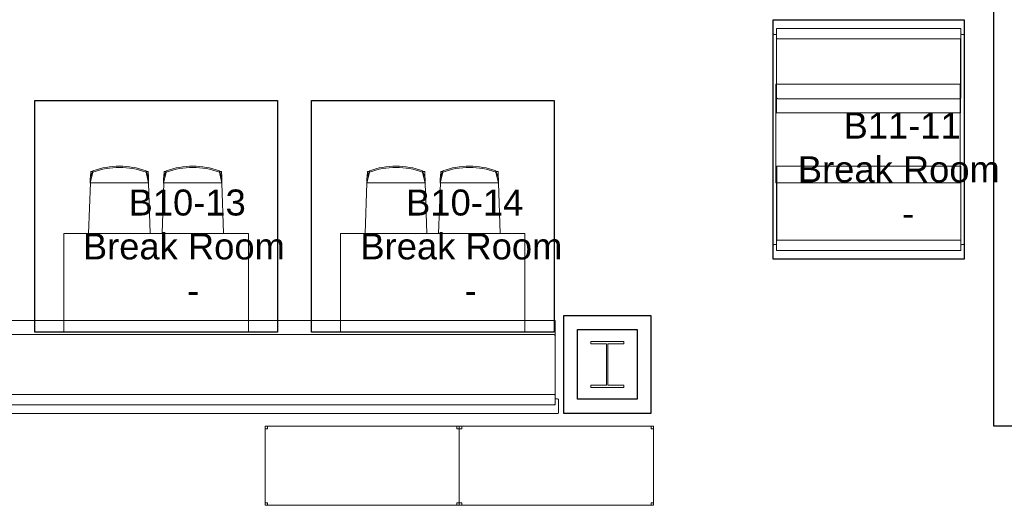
# Model space of a CAD drawing. Header units: inches. Extents: x -1 to 4727, y -3 to 1727.
# Tile 140 of 163: x 3444 to 3743, y 1419 to 1567. Entities that reach past the tile are written whole.
import ezdxf

# ---------------------------------------------------------------- set-up
doc = ezdxf.new("R2010")
doc.units = ezdxf.units.IN
doc.header["$LTSCALE"] = 42
doc.header["$MEASUREMENT"] = 0
doc.layers.get('0').update_dxf_attribs({"linetype": 'CONTINUOUS'})
for name, color, linetype in [('I-FURN', 8, 'CONTINUOUS'), ('I-FURN-CHAR', 9, 'CONTINUOUS'), ('I-WALL', 8, 'CONTINUOUS'), ('Room Names & IDs', 7, 'CONTINUOUS'), ('S-COLS', 7, 'CONTINUOUS'), ('triLabelLayer', 7, 'CONTINUOUS'), ('triSpaceLayer', 7, 'CONTINUOUS')]:
    doc.layers.add(name, color=color, linetype=linetype)
doc.styles.add('PDF Helvetica', font='Helvetica.ttf')
doc.styles.get("Standard").update_dxf_attribs({"font": 'romans.shx'})

# ---------------------------------------------------------------- blocks, each defined once
blk = doc.blocks.new('Chair - Armless 02 - blue-1571798-FURNITURE PLAN - FLOOR 09 - EAST')
at = {"lineweight": 9}
for p, q in [((-9.36, 6.45), (-8.83, -8.89)), ((8.83, -8.89), (9.36, 6.45)), ((-8.07, -12.15), (-8.86, -8.8)), ((-8.86, -10.37), (-8.86, -8.8)), ((8.83, -8.89), (-8.83, -8.89)), ((8.07, -12.15), (8.86, -8.8)), ((8.86, -8.8), (8.86, -10.37)), ((-8.86, -10.37), (-8.07, -12.57)), ((-8.71, -12.33), (-8.77, -10.63)), ((8.07, -12.57), (8.86, -10.37)), ((8.77, -10.63), (8.71, -12.33)), ((-8.16, -12.31), (-8.71, -12.33)), ((-8.07, -12.15), (-8.07, -12.57)), ((8.07, -12.57), (8.07, -12.15)), ((8.16, -12.31), (8.71, -12.33))]:
    blk.add_line(p, q, dxfattribs=at)
for radius, start, end in [(23.23, 249.6681, 290.3319), (23.62, 250.0216, 289.9784)]:
    blk.add_arc((0, 9.64), radius, start, end, dxfattribs=at)
blk = doc.blocks.new('Chair - Armless 02 - blue-1461891-FURNITURE PLAN - FLOOR 09 - EAST')
at = {"lineweight": 9}
for p, q in [((-8.07, 12.57), (-8.86, 10.37)), ((-8.86, 8.8), (-8.07, 12.15)), ((-8.77, 10.63), (-8.71, 12.33)), ((-8.71, 12.33), (-8.16, 12.31)), ((-8.07, 12.57), (-8.07, 12.15)), ((8.86, 10.37), (8.07, 12.57)), ((8.07, 12.15), (8.07, 12.57)), ((8.86, 8.8), (8.07, 12.15)), ((8.71, 12.33), (8.16, 12.31)), ((8.71, 12.33), (8.77, 10.63)), ((-8.86, 8.8), (-8.86, 10.37)), ((8.86, 10.37), (8.86, 8.8)), ((-8.83, 8.89), (-9.36, -6.45)), ((-8.83, 8.89), (8.83, 8.89)), ((9.36, -6.45), (8.83, 8.89))]:
    blk.add_line(p, q, dxfattribs=at)
for radius, start, end in [(23.62, 70.0216, 109.9784), (23.23, 69.6681, 110.3319)]:
    blk.add_arc((0, -9.64), radius, start, end, dxfattribs=at)
blk = doc.blocks.new('Furniture - Table - Cafe - WCI - Regency_Bistro booth table - 58_ W-4973129-FURNITURE PLAN - FLOOR 09 - EAST')
at = {"lineweight": 9}
for p, q in [((-25.13, 15), (30.87, 15)), ((-25.13, -15), (-25.13, 15)), ((30.87, 15), (-25.13, 15)), ((-25.13, 15), (-25.13, -15)), ((30.87, 15), (30.87, -15)), ((30.87, -15), (30.87, 15)), ((30.87, -15), (-25.13, -15)), ((-25.13, -15), (30.87, -15))]:
    blk.add_line(p, q, dxfattribs=at)
blk = doc.blocks.new('Furniture - Table - Cafe - WCI - Regency_Bistro booth table - 58_ W-4973118-FURNITURE PLAN - FLOOR 09 - EAST')
at = {"lineweight": 9}
for p, q in [((30.87, 15), (-25.13, 15)), ((-25.13, 15), (-25.13, -15)), ((30.87, 15), (-25.13, 15)), ((-25.13, 15), (-25.13, -15)), ((30.87, -15), (30.87, 15)), ((30.87, -15), (30.87, 15)), ((-25.13, -15), (30.87, -15)), ((-25.13, -15), (30.87, -15))]:
    blk.add_line(p, q, dxfattribs=at)
blk = doc.blocks.new('Banquette - Single - Upholstered Only-28in - 27_-6_-5322850-FURNITURE PLAN - FLOOR 09 - EAST')
at = {"lineweight": 9}
for p, q in [((-163.88, 4.27), (164, 4.27)), ((14.86, 4.27), (-13.14, 4.27)), ((98.86, 4.27), (70.86, 4.27)), ((164, 4.27), (154.86, 4.27)), ((164, 4.27), (164, -18.22)), ((164, -0.5), (164, 4.27)), ((163.63, 0), (-163.62, 0)), ((164, -0.37), (164, -0.45)), ((164, -0.5), (164, -0.54)), ((164, -0.57), (164, -0.5)), ((-163.88, -18.22), (163.85, -18.22)), ((164, -18.36), (164, -21.2)), ((164, -21.11), (164, -19.75)), ((164.25, -19.5), (164.75, -19.5)), ((165, -19.75), (165, -23.75)), ((163.83, -21.36), (-163.87, -21.36)), ((-163.75, -21.36), (163.75, -21.36)), ((164.75, -24), (-164.75, -24)), ((-160, -24), (158, -24))]:
    blk.add_line(p, q, dxfattribs=at)
at = {"lineweight": 9, "flags": 128}
for points in [[(163.63, 0), (163.64, 0), (163.65, 0), (163.67, 0), (163.68, 0), (163.7, -0.01), (163.71, -0.01), (163.73, -0.01), (163.74, -0.02), (163.76, -0.02), (163.77, -0.03), (163.78, -0.04), (163.8, -0.04), (163.81, -0.05), (163.82, -0.06), (163.84, -0.07), (163.85, -0.07), (163.86, -0.08), (163.87, -0.09), (163.88, -0.1), (163.89, -0.11), (163.9, -0.12), (163.91, -0.14), (163.92, -0.15), (163.93, -0.16), (163.94, -0.17), (163.95, -0.19), (163.96, -0.2), (163.96, -0.21), (163.97, -0.23), (163.97, -0.24), (163.98, -0.25), (163.98, -0.27), (163.99, -0.28), (163.99, -0.3), (163.99, -0.31), (164, -0.33), (164, -0.34), (164, -0.36), (164, -0.37), (164, -0.37)], [(164, -0.42), (164, -0.4), (164, -0.39), (164, -0.38), (164, -0.38), (164, -0.37)], [(164, -0.58), (164, -0.58), (164, -0.57), (164, -0.56), (164, -0.55), (164, -0.54), (164, -0.53), (164, -0.52), (164, -0.51), (164, -0.51), (164, -0.5), (164, -0.49), (164, -0.48), (164, -0.48), (164, -0.47), (164, -0.47), (164, -0.46), (164, -0.45), (164, -0.45), (164, -0.44), (164, -0.44), (164, -0.44), (164, -0.43), (164, -0.43), (164, -0.43), (164, -0.42), (164, -0.42), (164, -0.42)], [(164, -0.45), (164, -0.45), (164, -0.45), (164, -0.45), (164, -0.46), (164, -0.46), (164, -0.46), (164, -0.47), (164, -0.47), (164, -0.48), (164, -0.48), (164, -0.49), (164, -0.5)], [(164, -3.99), (164, -3.42), (164, -2.86), (164, -2.31), (164, -1.75), (164, -1.21), (164, -0.67), (164, -0.58)], [(164, -14.9), (164, -12.53), (164, -10.17), (164, -7.79), (164, -5.42), (164, -3.99)], [(164, -16.49), (164, -15.87), (164, -15.24), (164, -14.9)], [(164, -18.36), (164, -18.3), (164, -18.14), (164, -17.98), (164, -17.81), (164, -17.64), (164, -17.46), (164, -17.28), (164, -17.1), (164, -16.92), (164, -16.73), (164, -16.55), (164, -16.49)]]:
    blk.add_lwpolyline(points, dxfattribs=at)
at = {"lineweight": 9}
for centre, radius, start, end in [((163.85, -18.36), 0.145, 0, 90), ((164.25, -19.75), 0.25, 90, 180), ((164.75, -19.75), 0.25, 0, 90), ((163.75, -21.11), 0.25, 270, 0), ((163.83, -21.2), 0.168, 270, 0), ((164.75, -23.75), 0.25, 270, 0)]:
    blk.add_arc(centre, radius, start, end, dxfattribs=at)
blk = doc.blocks.new('Banquette - Single - Upholstered Only-28in - 4_-10_ Banquette-V262-FURNITURE PLAN - FLOOR 09 - EAST')
at = {"lineweight": 9}
for p, q in [((-27.88, 4.27), (28, 4.27)), ((-27.88, -18.22), (-27.88, 4.27)), ((28, 4.27), (27.75, 4.27)), ((28, 4.27), (28, -18.22)), ((28, -0.5), (28, 4.27)), ((28, -0.37), (28, -0.45)), ((28, -0.5), (28, -0.54)), ((28, -0.57), (28, -0.5)), ((-29, -23.75), (-29, -19.75)), ((-28.75, -19.5), (-28.25, -19.5)), ((-28, -21.23), (-28, -18.34)), ((-28, -19.75), (-28, -21.11)), ((-27.88, -18.22), (27.85, -18.22)), ((28, -18.36), (28, -21.2)), ((28, -21.11), (28, -19.75)), ((28.25, -19.5), (28.75, -19.5)), ((29, -19.75), (29, -23.75)), ((27.83, -21.36), (-27.87, -21.36)), ((-27.75, -21.36), (27.75, -21.36)), ((28.75, -24), (-28.75, -24)), ((-24, -24), (22, -24))]:
    blk.add_line(p, q, dxfattribs=at)
at = {"lineweight": 9, "flags": 128}
for points in [[(-28, -0.75), (-28, -1.12), (-28, -1.67), (-28, -2.22), (-28, -2.78), (-28, -3.34), (-28, -3.9), (-28, -3.99)], [(27.76, -0.02), (27.77, -0.03), (27.78, -0.04), (27.8, -0.04), (27.81, -0.05), (27.82, -0.06), (27.84, -0.07), (27.85, -0.07), (27.86, -0.08), (27.87, -0.09), (27.88, -0.1), (27.89, -0.11), (27.9, -0.12), (27.91, -0.14), (27.92, -0.15), (27.93, -0.16), (27.94, -0.17), (27.95, -0.19), (27.96, -0.2), (27.96, -0.21), (27.97, -0.23), (27.97, -0.24), (27.98, -0.25), (27.98, -0.27), (27.99, -0.28), (27.99, -0.3), (27.99, -0.31), (28, -0.33), (28, -0.34), (28, -0.36), (28, -0.37), (28, -0.37)], [(28, -0.42), (28, -0.4), (28, -0.39), (28, -0.38), (28, -0.38), (28, -0.37)], [(28, -0.58), (28, -0.58), (28, -0.57), (28, -0.56), (28, -0.55), (28, -0.54), (28, -0.53), (28, -0.52), (28, -0.51), (28, -0.51), (28, -0.5), (28, -0.49), (28, -0.48), (28, -0.48), (28, -0.47), (28, -0.47), (28, -0.46), (28, -0.45), (28, -0.45), (28, -0.44), (28, -0.44), (28, -0.44), (28, -0.43), (28, -0.43), (28, -0.43), (28, -0.42), (28, -0.42), (28, -0.42)], [(28, -0.45), (28, -0.45), (28, -0.45), (28, -0.45), (28, -0.46), (28, -0.46), (28, -0.46), (28, -0.47), (28, -0.47), (28, -0.48), (28, -0.48), (28, -0.49), (28, -0.5)], [(28, -3.99), (28, -3.42), (28, -2.86), (28, -2.31), (28, -1.75), (28, -1.21), (28, -0.67), (28, -0.58)], [(-28, -3.99), (-28, -6.35), (-28, -8.72), (-28, -11.1), (-28, -13.46), (-28, -14.9)], [(28, -14.9), (28, -12.53), (28, -10.17), (28, -7.79), (28, -5.42), (28, -3.99)], [(-28, -14.9), (-28, -15.52), (-28, -16.14), (-28, -16.49)], [(28, -16.49), (28, -15.87), (28, -15.24), (28, -14.9)], [(-28, -16.49), (-28, -16.67), (-28, -16.86), (-28, -17.04), (-28, -17.23), (-28, -17.41), (-28, -17.58), (-28, -17.75), (-28, -17.92), (-28, -18.09), (-28, -18.25), (-28, -18.34)], [(28, -18.36), (28, -18.3), (28, -18.14), (28, -17.98), (28, -17.81), (28, -17.64), (28, -17.46), (28, -17.28), (28, -17.1), (28, -16.92), (28, -16.73), (28, -16.55), (28, -16.49)]]:
    blk.add_lwpolyline(points, dxfattribs=at)
at = {"lineweight": 9}
for centre, radius, start, end in [((-28.75, -19.75), 0.25, 90, 180), ((-28.25, -19.75), 0.25, 360, 90), ((-27.88, -18.34), 0.12, 90, 180), ((27.85, -18.36), 0.145, 360, 90), ((28.25, -19.75), 0.25, 90, 180), ((28.75, -19.75), 0.25, 0, 90), ((-28.75, -23.75), 0.25, 180, 270), ((-27.75, -21.11), 0.25, 180, 270), ((-27.87, -21.23), 0.13, 180, 270), ((27.75, -21.11), 0.25, 270, 360), ((27.83, -21.2), 0.168, 270, 0), ((28.75, -23.75), 0.25, 270, 360)]:
    blk.add_arc(centre, radius, start, end, dxfattribs=at)
blk = doc.blocks.new('Furniture - Table - Cafe - WCI - Regency_Bistro booth table - CAFE TABLE - 56x30 DINING-HGT 2-4634879-FURNITURE PLAN - FLOOR 09 - EAST')
at = {"lineweight": 9}
for p, q in [((-25.13, 15), (30.87, 15)), ((-25.13, -15), (-25.13, 15)), ((30.87, 15), (-25.13, 15)), ((-25.13, 15), (-25.13, -15)), ((30.87, 15), (30.87, -15)), ((30.87, -15), (30.87, 15)), ((30.87, -15), (-25.13, -15)), ((-25.13, -15), (30.87, -15))]:
    blk.add_line(p, q, dxfattribs=at)
blk = doc.blocks.new('Shelving - Open - placeholder trash-7200707-FURNITURE PLAN - FLOOR 09 - EAST')
at = {"lineweight": 9}
for p, q in [((-31.14, -24.87), (-31.14, -0.87)), ((27.86, -0.87), (-31.14, -0.87)), ((-31.14, -0.87), (-31.14, -24.87)), ((-31.14, -1.62), (-30.39, -1.62)), ((-30.39, -1.62), (-30.39, -0.87)), ((27.11, -0.87), (27.11, -1.62)), ((27.11, -1.62), (27.86, -1.62)), ((27.86, -0.87), (27.86, -24.87)), ((27.86, -24.87), (27.86, -0.87)), ((-30.39, -24.12), (-31.14, -24.12)), ((27.86, -24.87), (-31.14, -24.87)), ((-31.14, -24.87), (27.86, -24.87)), ((-30.39, -24.87), (-30.39, -24.12)), ((27.11, -24.12), (27.11, -24.87)), ((27.86, -24.12), (27.11, -24.12))]:
    blk.add_line(p, q, dxfattribs=at)
blk = doc.blocks.new('Banquette - Single - Upholstered Only-28in - 4_-10_ Banquette-5308336-FURNITURE PLAN - FLOOR 09 - EAST')
at = {"lineweight": 9}
for p, q in [((28.75, 24), (-28.75, 24)), ((-24, 24), (22, 24)), ((-29, 23.75), (-29, 19.75)), ((-28, 21.23), (-28, 18.34)), ((-28, 19.75), (-28, 21.11)), ((27.83, 21.36), (-27.87, 21.36)), ((-27.75, 21.36), (27.75, 21.36)), ((28, 18.36), (28, 21.2)), ((28, 21.11), (28, 19.75)), ((29, 19.75), (29, 23.75)), ((-28.75, 19.5), (-28.25, 19.5)), ((-27.88, 18.22), (27.85, 18.22)), ((-27.88, 18.22), (-27.88, -4.27)), ((28, -4.27), (28, 18.22)), ((28.25, 19.5), (28.75, 19.5)), ((-28, 0.57), (-28, 0.5)), ((-28, 0.5), (-28, 0.54)), ((-28, 0.37), (-28, 0.45)), ((-27.88, 0.21), (-27.88, -4.27)), ((28, 0.5), (28, 0.57)), ((28, 0.54), (28, 0.5)), ((28, -0.19), (28, 0.5)), ((28, 0.45), (28, 0.37)), ((-27.63, 0), (27.62, 0)), ((-27.88, -4.27), (28, -4.27)), ((-27.88, -4.27), (-27.75, -4.27))]:
    blk.add_line(p, q, dxfattribs=at)
at = {"lineweight": 9, "flags": 128}
for points in [[(-28, 18.3), (-28, 18.14), (-28, 17.98), (-28, 17.81), (-28, 17.64), (-28, 17.46), (-28, 17.28), (-28, 17.1), (-28, 16.92), (-28, 16.73), (-28, 16.55), (-28, 16.49)], [(28, 16.49), (28, 16.67), (28, 16.86), (28, 17.04), (28, 17.23), (28, 17.41), (28, 17.58), (28, 17.75), (28, 17.92), (28, 18.09), (28, 18.25), (28, 18.36)], [(-28, 16.49), (-28, 15.87), (-28, 15.24), (-28, 14.9)], [(28, 14.9), (28, 15.52), (28, 16.14), (28, 16.49)], [(-28, 14.9), (-28, 12.53), (-28, 10.17), (-28, 7.79), (-28, 5.42), (-28, 3.99)], [(28, 3.99), (28, 6.35), (28, 8.72), (28, 11.1), (28, 13.46), (28, 14.9)], [(-28, 3.99), (-28, 3.42), (-28, 2.86), (-28, 2.31), (-28, 1.75), (-28, 1.21), (-28, 0.67), (-28, 0.58)], [(28, 0.58), (28, 1.12), (28, 1.67), (28, 2.22), (28, 2.78), (28, 3.34), (28, 3.9), (28, 3.99)], [(-28, 0.58), (-28, 0.58), (-28, 0.57), (-28, 0.56), (-28, 0.55), (-28, 0.54), (-28, 0.53), (-28, 0.52), (-28, 0.51), (-28, 0.51), (-28, 0.5), (-28, 0.49), (-28, 0.48), (-28, 0.48), (-28, 0.47), (-28, 0.47), (-28, 0.46), (-28, 0.45), (-28, 0.45), (-28, 0.44), (-28, 0.44), (-28, 0.44), (-28, 0.43), (-28, 0.43), (-28, 0.43), (-28, 0.42), (-28, 0.42), (-28, 0.42)], [(-28, 0.45), (-28, 0.45), (-28, 0.45), (-28, 0.45), (-28, 0.46), (-28, 0.46), (-28, 0.46), (-28, 0.47), (-28, 0.47), (-28, 0.48), (-28, 0.48), (-28, 0.49), (-28, 0.5)], [(-28, 0.42), (-28, 0.4), (-28, 0.39), (-28, 0.38), (-28, 0.38), (-28, 0.37)], [(-27.63, 0), (-27.64, 0), (-27.65, 0), (-27.67, 0), (-27.68, 0), (-27.7, 0.01), (-27.71, 0.01), (-27.73, 0.01), (-27.74, 0.02), (-27.76, 0.02), (-27.77, 0.03), (-27.78, 0.04), (-27.8, 0.04), (-27.81, 0.05), (-27.82, 0.06), (-27.84, 0.07), (-27.85, 0.07), (-27.86, 0.08), (-27.87, 0.09), (-27.88, 0.1), (-27.89, 0.11), (-27.9, 0.12), (-27.91, 0.14), (-27.92, 0.15), (-27.93, 0.16), (-27.94, 0.17), (-27.95, 0.19), (-27.96, 0.2), (-27.96, 0.21), (-27.97, 0.23), (-27.97, 0.24), (-27.98, 0.25), (-27.98, 0.27), (-27.99, 0.28), (-27.99, 0.3), (-27.99, 0.31), (-28, 0.33), (-28, 0.34), (-28, 0.36), (-28, 0.37), (-28, 0.37)], [(28, 0.37), (28, 0.36), (28, 0.35), (28, 0.33), (28, 0.32), (27.99, 0.3), (27.99, 0.29), (27.99, 0.27), (27.98, 0.26), (27.98, 0.24), (27.97, 0.23), (27.96, 0.22), (27.96, 0.2), (27.95, 0.19), (27.94, 0.18), (27.93, 0.16), (27.93, 0.15), (27.92, 0.14), (27.91, 0.13), (27.9, 0.12), (27.89, 0.11), (27.88, 0.1), (27.86, 0.09), (27.85, 0.08), (27.84, 0.07), (27.83, 0.06), (27.81, 0.05), (27.8, 0.04), (27.79, 0.04), (27.77, 0.03), (27.76, 0.03), (27.75, 0.02), (27.73, 0.02), (27.72, 0.01), (27.7, 0.01), (27.69, 0.01), (27.67, 0), (27.66, 0), (27.64, 0), (27.63, 0), (27.62, 0)], [(28, 0.42), (28, 0.42), (28, 0.42), (28, 0.43), (28, 0.43), (28, 0.43), (28, 0.44), (28, 0.44), (28, 0.45), (28, 0.45), (28, 0.46), (28, 0.46), (28, 0.47), (28, 0.47), (28, 0.48), (28, 0.49), (28, 0.49), (28, 0.5), (28, 0.51), (28, 0.52), (28, 0.53), (28, 0.53), (28, 0.54), (28, 0.55), (28, 0.56), (28, 0.57), (28, 0.58), (28, 0.58)], [(28, 0.5), (28, 0.49), (28, 0.49), (28, 0.48), (28, 0.47), (28, 0.47), (28, 0.46), (28, 0.46), (28, 0.46), (28, 0.45), (28, 0.45), (28, 0.45), (28, 0.45), (28, 0.45)], [(28, 0.37), (28, 0.38), (28, 0.38), (28, 0.4), (28, 0.41), (28, 0.42)]]:
    blk.add_lwpolyline(points, dxfattribs=at)
at = {"lineweight": 9}
for centre, radius, start, end in [((-28.75, 23.75), 0.25, 90, 180), ((28.75, 23.75), 0.25, 0, 90), ((-27.75, 21.11), 0.25, 90, 180), ((-27.87, 21.23), 0.13, 90, 180), ((27.75, 21.11), 0.25, 0, 90), ((27.83, 21.2), 0.168, 360, 90), ((-28.75, 19.75), 0.25, 180, 270), ((-28.25, 19.75), 0.25, 270, 0), ((-27.88, 18.34), 0.12, 180, 270), ((27.85, 18.36), 0.145, 270, 0), ((28.25, 19.75), 0.25, 180, 270), ((28.75, 19.75), 0.25, 270, 360)]:
    blk.add_arc(centre, radius, start, end, dxfattribs=at)
blk = doc.blocks.new('W-Wide Flange-Column - W12X50-2731372-FURNITURE PLAN - FLOOR 09 - EAST')
at = {"lineweight": 18}
for p, q in [((5, 7), (-5, 7)), ((-5, 7), (-5, 6.29)), ((-5, 6.29), (-0.22, 6.29)), ((-0.22, 6.29), (-0.22, -6.29)), ((0.22, -6.29), (0.22, 6.29)), ((0.22, 6.29), (5, 6.29)), ((5, 6.29), (5, 7)), ((-0.22, -6.29), (-5, -6.29)), ((-5, -6.29), (-5, -7)), ((-5, -7), (5, -7)), ((5, -6.29), (0.22, -6.29)), ((5, -7), (5, -6.29))]:
    blk.add_line(p, q, dxfattribs=at)
blk = doc.blocks.new('columns')
at = {"layer": 'S-COLS'}
blk.add_blockref('W-Wide Flange-Column - W12X50-2731372-FURNITURE PLAN - FLOOR 09 - EAST', (4089.63, 1042), dxfattribs=at)

msp = doc.modelspace()

# ---------------------------------------------------------------- linework, layer by layer
at = {"layer": 'I-WALL'}
for p, q in [((3608.7, 1476.81), (3608.7, 1447.19)), ((3635.32, 1476.81), (3608.7, 1476.81)), ((3635.32, 1447.19), (3635.32, 1476.81)), ((3612.95, 1451.44), (3612.95, 1472.56)), ((3612.95, 1472.56), (3631.07, 1472.56)), ((3631.07, 1472.56), (3631.07, 1451.44)), ((3631.07, 1451.44), (3612.95, 1451.44)), ((3608.7, 1447.19), (3635.32, 1447.19))]:
    msp.add_line(p, q, dxfattribs=at)
at = {"layer": 'triSpaceLayer'}
for points in [[(3739.38, 1690.44), (3966.37, 1690.44), (3966.37, 1443.19), (3739.38, 1443.19)], [(3672.42, 1566.75), (3730.42, 1566.75), (3730.42, 1493.94), (3672.42, 1493.94)], [(3448.17, 1542.2), (3521.83, 1542.2), (3521.83, 1471.81), (3448.17, 1471.81)], [(3532.17, 1542.2), (3605.83, 1542.2), (3605.83, 1471.81), (3532.17, 1471.81)]]:
    msp.add_lwpolyline(points, close=True, dxfattribs=at)

# ---------------------------------------------------------------- block references
at = {"layer": 'I-FURN', "xscale": -1}
msp.add_blockref('Banquette - Single - Upholstered Only-28in - 4_-10_ Banquette-5308336-FURNITURE PLAN - FLOOR 09 - EAST', (3701.42, 1542.75), dxfattribs=at)
at = {"layer": 'I-FURN'}
for name, p in [('Furniture - Table - Cafe - WCI - Regency_Bistro booth table - CAFE TABLE - 56x30 DINING-HGT 2-4634879-FURNITURE PLAN - FLOOR 09 - EAST', (3698.3, 1532.19)), ('Banquette - Single - Upholstered Only-28in - 4_-10_ Banquette-V262-FURNITURE PLAN - FLOOR 09 - EAST', (3701.42, 1517.94)), ('Furniture - Table - Cafe - WCI - Regency_Bistro booth table - 58_ W-4973118-FURNITURE PLAN - FLOOR 09 - EAST', (3566.13, 1486.81)), ('Banquette - Single - Upholstered Only-28in - 27_-6_-5322850-FURNITURE PLAN - FLOOR 09 - EAST', (3442.14, 1471.06))]:
    msp.add_blockref(name, p, dxfattribs=at)
at = {"layer": 'I-FURN', "rotation": 180}
for name, p in [('Furniture - Table - Cafe - WCI - Regency_Bistro booth table - 58_ W-4973129-FURNITURE PLAN - FLOOR 09 - EAST', (3487.87, 1486.81)), ('Shelving - Open - placeholder trash-7200707-FURNITURE PLAN - FLOOR 09 - EAST', (3545.93, 1418.32)), ('Shelving - Open - placeholder trash-7200707-FURNITURE PLAN - FLOOR 09 - EAST', (3604.93, 1418.32))]:
    msp.add_blockref(name, p, dxfattribs=at)
at = {"layer": 'I-FURN-CHAR'}
for p in [(3473.86, 1508.26), (3557.86, 1508.26)]:
    msp.add_blockref('Chair - Armless 02 - blue-1461891-FURNITURE PLAN - FLOOR 09 - EAST', p, dxfattribs=at)
at = {"layer": 'I-FURN-CHAR', "rotation": 180}
for p in [(3496.14, 1508.26), (3580.14, 1508.26)]:
    msp.add_blockref('Chair - Armless 02 - blue-1571798-FURNITURE PLAN - FLOOR 09 - EAST', p, dxfattribs=at)
at = {"layer": 'S-COLS'}
msp.add_blockref('columns', (-467.63, 420), dxfattribs=at)

# ---------------------------------------------------------------- texts
at = {"layer": 'Room Names & IDs', "attachment_point": 4, "style": 'PDF Helvetica'}
for s, insert, char_height in [('B11-11', (3693.76, 1534.56), 7.902), ('Break Room', (3679.87, 1521.23), 7.902), ('B10-13', (3476.63, 1511.14), 7.902), ('B10-14', (3560.91, 1511.14), 7.902), ('-', (3711.53, 1507.9), 7.9), ('Break Room', (3462.75, 1497.81), 7.902), ('Break Room', (3547.02, 1497.81), 7.902), ('-', (3494.41, 1484.48), 7.9), ('-', (3578.68, 1484.48), 7.9)]:
    msp.add_mtext(s, dxfattribs=dict(at, insert=insert, char_height=char_height))
at = {"layer": 'triLabelLayer', "color": 7, "char_height": 10, "attachment_point": 5}
for insert in [(3701.42, 1530.35), (3485, 1507), (3569, 1507)]:
    msp.add_mtext('{\\fSansSerif;\\H0.01;}', dxfattribs=dict(at, insert=insert))

doc.saveas('drawing.dxf')
